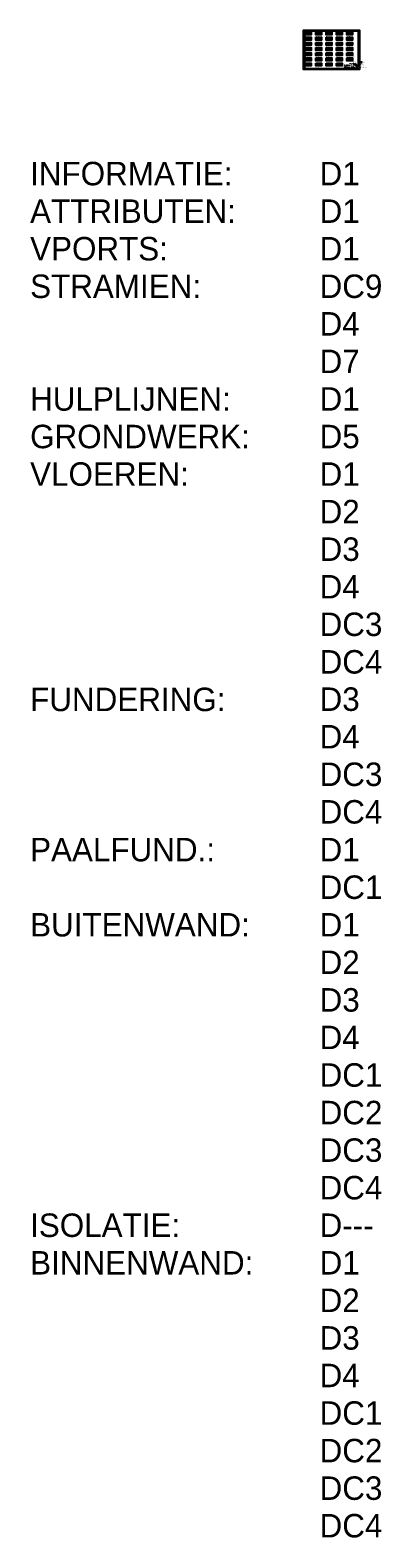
# Model space of a CAD drawing. Extents: x 0 to 316966, y 0 to 192112.
# Tile 53 of 54: x 228895 to 232608, y 90369 to 106426. Entities that reach past the tile are written whole.
import ezdxf

# ---------------------------------------------------------------- set-up
doc = ezdxf.new("R2010")
doc.units = 0
doc.header["$LTSCALE"] = 20
doc.header["$MEASUREMENT"] = 0
doc.header["$PDSIZE"] = -1
doc.layers.get('0').update_dxf_attribs({"linetype": 'CONTINUOUS'})
for name, color, linetype in [('A--L$1A-_RASTER_NR_01', 13, 'CONTINUOUS'), ('A--L$1A-_RASTER_NR_02', 21, 'CONTINUOUS'), ('A--L$1A-_RASTER_NR_03', 31, 'CONTINUOUS'), ('A--L$1A-_RASTER_NR_04', 45, 'CONTINUOUS'), ('A--L$1A-_RASTER_NR_05', 53, 'CONTINUOUS'), ('A--L$1A-_RASTER_NR_06', 81, 'CONTINUOUS'), ('A--L$1A-_RASTER_NR_07', 111, 'CONTINUOUS'), ('A--L$1A-_RASTER_NR_08', 131, 'CONTINUOUS'), ('A--L$1A-_RASTER_NR_09', 141, 'CONTINUOUS'), ('A--L$1A-_RASTER_NR_10', 171, 'CONTINUOUS'), ('A--L$1A-_RASTER_NR_11', 191, 'CONTINUOUS'), ('A--L$1A-_RASTER_NR_12', 211, 'CONTINUOUS'), ('A--L$1A-_RASTER_NR_13', 231, 'CONTINUOUS'), ('A--L$1A-_RASTER_NR_14', 241, 'CONTINUOUS'), ('A--L$1A-_RASTER_NR_15', 40, 'CONTINUOUS'), ('A--L$1A-_RASTER_NR_16', 70, 'CONTINUOUS'), ('A--L$1A-_RASTER_NR_17', 92, 'CONTINUOUS'), ('A--L$1A-_RASTER_NR_18', 71, 'CONTINUOUS'), ('A--L$1A-_RASTER_NR_19', 223, 'CONTINUOUS'), ('A--L$1A-_RASTER_NR_20', 23, 'CONTINUOUS'), ('A--L$1A-_RASTER_NR_21', 43, 'CONTINUOUS'), ('A--L$1A-_RASTER_NR_22', 83, 'CONTINUOUS'), ('A--L$1A-_RASTER_NR_23', 132, 'CONTINUOUS'), ('A--L$1A-_RASTER_NR_24', 203, 'CONTINUOUS'), ('A--L$1A-_RASTER_NR_25', 65, 'CONTINUOUS'), ('A--L$1A-_RASTER_NR_26', 134, 'CONTINUOUS'), ('A--L$1A-_RASTER_NR_27', 212, 'CONTINUOUS'), ('A--L$1A-_RASTER_NR_28', 232, 'CONTINUOUS'), ('A--L$1A-_RASTER_NR_29', 240, 'CONTINUOUS'), ('A--L$1A-_RASTER_NR_30', 42, 'CONTINUOUS'), ('A--L$1A-_RASTER_NR_31', 224, 'CONTINUOUS'), ('A--L$1A-_RASTER_NR_32', 154, 'CONTINUOUS'), ('A--L$1A-_TEK-LIJNEN_NORMAAL', 2, 'CONTINUOUS'), ('A--L$1A-_TEK-LIJNEN_NR_11', 11, 'CONTINUOUS'), ('A--L$7A-_RASTERCONTOUR', 3, 'CONTINUOUS'), ('A--T1D-25_TEKST', 2, 'CONTINUOUS'), ('ALFA_B4--_ONDERH-TXT_50MM', 4, 'CONTINUOUS'), ('ALFA_TEKST_1MM', 1, 'CONTINUOUS'), ('ALLFA_B3--_ONDERH-TXT_35MM', 3, 'CONTINUOUS'), ('AM$1B1--_HOOGTE_MAATV', 1, 'CONTINUOUS'), ('AT$1A---_TEKSTLIJN', 1, 'CONTINUOUS'), ('AT$1A-10_TEKST', 6, 'CONTINUOUS'), ('AT$1A-18_TEKST', 1, 'CONTINUOUS'), ('AT$1A-25_TEKST', 2, 'CONTINUOUS'), ('AT$1A-35_TEKST', 3, 'CONTINUOUS'), ('AT$1A-50_TEKST', 4, 'CONTINUOUS'), ('AT$1A-70_TEKST', 5, 'CONTINUOUS'), ('ATFA_B2--_ONDERH-TXT_25MM', 2, 'CONTINUOUS'), ('CONTROL_POINTS', 7, 'CONTINUOUS'), ('X--L$2A-_KADER', 7, 'CONTINUOUS'), ('X--LR---_CP', 7, 'CONTINUOUS')]:
    doc.layers.add(name, color=color, linetype=linetype)
doc.styles.add('B-01', font='b-gbp')
doc.styles.add('ONDERHOEK_TEXT', font='ROMANS.shx', dxfattribs={"height": 2.5})
doc.styles.add('ONDERHOEK_TXT', font='romans.shx', dxfattribs={"width": 0.8})

# ---------------------------------------------------------------- blocks, each defined once
blk = doc.blocks.new('KAD_A2')
at = {"layer": 'X--L$2A-_KADER', "color": 1}
for p, q in [((0, 287), (10, 287)), ((-410, -10), (-410, 0)), ((-200, -10), (-200, 0))]:
    blk.add_line(p, q, dxfattribs=at)
blk.add_lwpolyline([(-584, -10), (-584, 410), (10, 410), (10, -10)], close=True, dxfattribs=at)
at = {"layer": 'X--L$2A-_KADER', "color": 4}
blk.add_lwpolyline([(0, 25), (0, 400), (-574, 400), (-574, 0), (-25, 0)], dxfattribs=at)
at = {"layer": 'X--LR---_CP', "color": 255}
blk.add_circle((-584, -10), 0.0123, dxfattribs=at)
at = {"layer": 'X--LR---_CP'}
blk.add_point((0, 0), dxfattribs=at)
blk = doc.blocks.new('97_15_OH')
at = {"color": 2}
for p, q in [((-25, 0), (-201, 0)), ((0, 25), (0, 77))]:
    blk.add_line(p, q, dxfattribs=at)
at = {"color": 2, "linetype": 'Continuous'}
blk.add_line((0, 0), (-77, 77), dxfattribs=at)
at = {"color": 3, "linetype": 'Continuous'}
for q in [(-58, 52), (-52, 58), (-52, 46), (-46, 52)]:
    blk.add_line((-52, 52), q, dxfattribs=at)
at = {"layer": 'CONTROL_POINTS', "color": 255}
blk.add_circle((-2, 2), 0.0123, dxfattribs=at)
at = {"layer": 'CONTROL_POINTS', "color": 2}
for p in [(-201, 0), (0, 77), (0, 77)]:
    blk.add_point(p, dxfattribs=at)
at = {"color": 3, "linetype": 'Continuous', "style": 'ONDERHOEK_TXT'}
for s, height, p in [('- Projekt', 2, (-201, 52)), ('- Onderwerp', 2, (-201, 27)), ('Architektenburo BNA', 2.5, (-128, 70))]:
    blk.add_text(s, height=height, dxfattribs=at).set_placement(p)
at = {"color": 5, "linetype": 'Continuous', "style": 'ONDERHOEK_TXT'}
blk.add_text('TANGERMAN   GERRITSMA', height=5, dxfattribs=at).set_placement((-103, 50))
at = {"color": 2, "linetype": 'Continuous', "style": 'ONDERHOEK_TXT'}
for s, p in [('Werk', (-102, 27)), ('Schaal', (-102, 11)), ('Blad', (-77, 27)), ('Get', (-77, 11)), ('Datum', (-52, 11))]:
    blk.add_text(s, height=2, dxfattribs=at).set_placement(p)
at = {"layer": 'ALFA_B4--_ONDERH-TXT_50MM', "style": 'ONDERHOEK_TEXT', "flags": 4}
for tag, p in [('WERK_NR.', (-102, 16)), ('BLAD_NR.', (-77, 16))]:
    blk.add_attdef(tag, p, '', height=5, dxfattribs=at)
at = {"layer": 'ALFA_TEKST_1MM', "color": 2, "style": 'ONDERHOEK_TXT', "width": 0.8}
for s, p in [('Collardslaan 1', (-52, 70)), ('Postbus 47', (-52, 66)), ('9400 AA  Assen', (-52, 62))]:
    blk.add_text(s, height=1.8, dxfattribs=at).set_placement(p)
at = {"layer": 'ALLFA_B3--_ONDERH-TXT_35MM', "style": 'ONDERHOEK_TEXT', "flags": 4}
for tag, p in [('ONDERWERP1', (-198, 21)), ('ONDERWERP2', (-198, 14)), ('ONDERWERP3', (-198, 8)), ('PROJECT1', (-198, 46)), ('PROJECT2', (-198, 39)), ('PROJECT3', (-198, 33))]:
    blk.add_attdef(tag, p, '', height=3.5, dxfattribs=at)
at = {"layer": 'ATFA_B2--_ONDERH-TXT_25MM', "style": 'ONDERHOEK_TEXT', "flags": 4}
for tag, p in [('SCHAAL', (-102, 5)), ('DATUM', (-52, 5))]:
    blk.add_attdef(tag, p, '', height=2.5, dxfattribs=at)
blk = doc.blocks.new('C_RASTER')
blk.add_line((17, 72), (41, 72))
at = {"layer": 'A--L$1A-_RASTER_NR_01'}
blk.add_solid([(-564, 360), (-564, 390), (-504, 360), (-504, 390)], dxfattribs=at)
at = {"layer": 'A--L$1A-_RASTER_NR_02'}
blk.add_solid([(-564, 305), (-564, 335), (-504, 305), (-504, 335)], dxfattribs=at)
at = {"layer": 'A--L$1A-_RASTER_NR_03'}
blk.add_solid([(-564, 250), (-564, 280), (-504, 250), (-504, 280)], dxfattribs=at)
at = {"layer": 'A--L$1A-_RASTER_NR_04'}
blk.add_solid([(-564, 195), (-564, 225), (-504, 195), (-504, 225)], dxfattribs=at)
at = {"layer": 'A--L$1A-_RASTER_NR_05'}
blk.add_solid([(-564, 140), (-564, 170), (-504, 140), (-504, 170)], dxfattribs=at)
at = {"layer": 'A--L$1A-_RASTER_NR_06'}
blk.add_solid([(-564, 85), (-564, 115), (-504, 85), (-504, 115)], dxfattribs=at)
at = {"layer": 'A--L$1A-_RASTER_NR_07'}
blk.add_solid([(-564, 30), (-564, 60), (-504, 30), (-504, 60)], dxfattribs=at)
at = {"layer": 'A--L$1A-_RASTER_NR_08'}
blk.add_solid([(-454, 360), (-454, 390), (-394, 360), (-394, 390)], dxfattribs=at)
at = {"layer": 'A--L$1A-_RASTER_NR_09'}
blk.add_solid([(-454, 305), (-454, 335), (-394, 305), (-394, 335)], dxfattribs=at)
at = {"layer": 'A--L$1A-_RASTER_NR_10'}
blk.add_solid([(-454, 250), (-454, 280), (-394, 250), (-394, 280)], dxfattribs=at)
at = {"layer": 'A--L$1A-_RASTER_NR_11'}
blk.add_solid([(-454, 195), (-454, 225), (-394, 195), (-394, 225)], dxfattribs=at)
at = {"layer": 'A--L$1A-_RASTER_NR_12'}
blk.add_solid([(-454, 140), (-454, 170), (-394, 140), (-394, 170)], dxfattribs=at)
at = {"layer": 'A--L$1A-_RASTER_NR_13'}
blk.add_solid([(-454, 85), (-454, 115), (-394, 85), (-394, 115)], dxfattribs=at)
at = {"layer": 'A--L$1A-_RASTER_NR_14'}
blk.add_solid([(-454, 30), (-454, 60), (-394, 30), (-394, 60)], dxfattribs=at)
at = {"layer": 'A--L$1A-_RASTER_NR_15'}
blk.add_solid([(-344, 360), (-344, 390), (-284, 360), (-284, 390)], dxfattribs=at)
at = {"layer": 'A--L$1A-_RASTER_NR_16'}
blk.add_solid([(-344, 305), (-344, 335), (-284, 305), (-284, 335)], dxfattribs=at)
at = {"layer": 'A--L$1A-_RASTER_NR_17'}
blk.add_solid([(-344, 250), (-344, 280), (-284, 250), (-284, 280)], dxfattribs=at)
at = {"layer": 'A--L$1A-_RASTER_NR_18'}
blk.add_solid([(-344, 195), (-344, 225), (-284, 195), (-284, 225)], dxfattribs=at)
at = {"layer": 'A--L$1A-_RASTER_NR_19'}
blk.add_solid([(-344, 140), (-344, 170), (-284, 140), (-284, 170)], dxfattribs=at)
at = {"layer": 'A--L$1A-_RASTER_NR_20'}
blk.add_solid([(-344, 85), (-344, 115), (-284, 85), (-284, 115)], dxfattribs=at)
at = {"layer": 'A--L$1A-_RASTER_NR_21'}
blk.add_solid([(-344, 30), (-344, 60), (-284, 30), (-284, 60)], dxfattribs=at)
at = {"layer": 'A--L$1A-_RASTER_NR_22'}
blk.add_solid([(-234, 360), (-234, 390), (-174, 360), (-174, 390)], dxfattribs=at)
at = {"layer": 'A--L$1A-_RASTER_NR_23'}
blk.add_solid([(-234, 305), (-234, 335), (-174, 305), (-174, 335)], dxfattribs=at)
at = {"layer": 'A--L$1A-_RASTER_NR_24'}
blk.add_solid([(-234, 250), (-234, 280), (-174, 250), (-174, 280)], dxfattribs=at)
at = {"layer": 'A--L$1A-_RASTER_NR_25'}
blk.add_solid([(-234, 195), (-234, 225), (-174, 195), (-174, 225)], dxfattribs=at)
at = {"layer": 'A--L$1A-_RASTER_NR_26'}
blk.add_solid([(-234, 140), (-234, 170), (-174, 140), (-174, 170)], dxfattribs=at)
at = {"layer": 'A--L$1A-_RASTER_NR_27'}
blk.add_solid([(-234, 85), (-234, 115), (-174, 85), (-174, 115)], dxfattribs=at)
at = {"layer": 'A--L$1A-_RASTER_NR_28'}
blk.add_solid([(-234, 30), (-234, 60), (-174, 30), (-174, 60)], dxfattribs=at)
at = {"layer": 'A--L$1A-_RASTER_NR_29'}
blk.add_solid([(-124, 360), (-124, 390), (-64, 360), (-64, 390)], dxfattribs=at)
at = {"layer": 'A--L$1A-_RASTER_NR_30'}
blk.add_solid([(-124, 305), (-124, 335), (-64, 305), (-64, 335)], dxfattribs=at)
at = {"layer": 'A--L$1A-_RASTER_NR_31'}
blk.add_solid([(-124, 250), (-124, 280), (-64, 250), (-64, 280)], dxfattribs=at)
at = {"layer": 'A--L$1A-_RASTER_NR_32'}
blk.add_solid([(-124, 195), (-124, 225), (-64, 195), (-64, 225)], dxfattribs=at)
at = {"layer": 'A--L$1A-_TEK-LIJNEN_NORMAAL'}
blk.add_solid([(-124, 85), (-124, 115), (-64, 85), (-64, 115)], dxfattribs=at)
at = {"layer": 'A--L$1A-_TEK-LIJNEN_NR_11'}
blk.add_solid([(-124, 140), (-124, 170), (-64, 140), (-64, 170)], dxfattribs=at)
at = {"layer": 'A--L$7A-_RASTERCONTOUR'}
for points in [[(-564, 390), (-504, 390), (-504, 360), (-564, 360)], [(-564, 335), (-504, 335), (-504, 305), (-564, 305)], [(-454, 390), (-394, 390), (-394, 360), (-454, 360)], [(-454, 335), (-394, 335), (-394, 305), (-454, 305)], [(-344, 390), (-284, 390), (-284, 360), (-344, 360)], [(-344, 335), (-284, 335), (-284, 305), (-344, 305)], [(-234, 390), (-174, 390), (-174, 360), (-234, 360)], [(-234, 335), (-174, 335), (-174, 305), (-234, 305)], [(-124, 390), (-64, 390), (-64, 360), (-124, 360)], [(-124, 335), (-64, 335), (-64, 305), (-124, 305)], [(-564, 280), (-504, 280), (-504, 250), (-564, 250)], [(-564, 225), (-504, 225), (-504, 195), (-564, 195)], [(-564, 170), (-504, 170), (-504, 140), (-564, 140)], [(-454, 280), (-394, 280), (-394, 250), (-454, 250)], [(-454, 225), (-394, 225), (-394, 195), (-454, 195)], [(-454, 170), (-394, 170), (-394, 140), (-454, 140)], [(-344, 280), (-284, 280), (-284, 250), (-344, 250)], [(-344, 225), (-284, 225), (-284, 195), (-344, 195)], [(-344, 170), (-284, 170), (-284, 140), (-344, 140)], [(-234, 280), (-174, 280), (-174, 250), (-234, 250)], [(-234, 225), (-174, 225), (-174, 195), (-234, 195)], [(-234, 170), (-174, 170), (-174, 140), (-234, 140)], [(-124, 280), (-64, 280), (-64, 250), (-124, 250)], [(-124, 225), (-64, 225), (-64, 195), (-124, 195)], [(-124, 170), (-64, 170), (-64, 140), (-124, 140)], [(-564, 115), (-504, 115), (-504, 85), (-564, 85)], [(-564, 60), (-504, 60), (-504, 30), (-564, 30)], [(-454, 115), (-394, 115), (-394, 85), (-454, 85)], [(-454, 60), (-394, 60), (-394, 30), (-454, 30)], [(-344, 115), (-284, 115), (-284, 85), (-344, 85)], [(-344, 60), (-284, 60), (-284, 30), (-344, 30)], [(-234, 115), (-174, 115), (-174, 85), (-234, 85)], [(-234, 60), (-174, 60), (-174, 30), (-234, 30)], [(-124, 115), (-64, 115), (-64, 85), (-124, 85)]]:
    blk.add_lwpolyline(points, close=True, dxfattribs=at)
at = {"layer": 'AT$1A---_TEKSTLIJN'}
blk.add_line((17, 66), (41, 66), dxfattribs=at)
at = {"layer": 'AM$1B1--_HOOGTE_MAATV'}
blk.add_blockref('KAD_A2', (0, 0), dxfattribs=at)
ref = blk.add_blockref('97_15_OH', (0, 0), dxfattribs=dict(at, xscale=0.75, yscale=0.75, zscale=0.75))
ref.add_attrib('PROJECT1', 'Buro Alg. Comp Werkzaamheden', (-148, 34), dxfattribs={"layer": 'ALLFA_B3--_ONDERH-TXT_35MM', "height": 2.62, "style": 'ONDERHOEK_TEXT', "flags": 4})
ref.add_attrib('PROJECT2', '.', (-148, 30), dxfattribs={"layer": 'ALLFA_B3--_ONDERH-TXT_35MM', "height": 2.62, "style": 'ONDERHOEK_TEXT', "flags": 4})
ref.add_attrib('ONDERWERP1', 'Rasters v.OCE 9400 Plotter', (-148, 16), dxfattribs={"layer": 'ALLFA_B3--_ONDERH-TXT_35MM', "height": 2.62, "style": 'ONDERHOEK_TEXT', "flags": 4})
ref.add_attrib('ONDERWERP2', '.', (-148, 11), dxfattribs={"layer": 'ALLFA_B3--_ONDERH-TXT_35MM', "height": 2.62, "style": 'ONDERHOEK_TEXT', "flags": 4})
ref.add_attrib('ONDERWERP3', '.', (-148, 6), dxfattribs={"layer": 'ALLFA_B3--_ONDERH-TXT_35MM', "height": 2.62, "style": 'ONDERHOEK_TEXT', "flags": 4})
ref.add_attrib('SCHAAL', '1:1', (-77, 4), dxfattribs={"layer": 'ATFA_B2--_ONDERH-TXT_25MM', "height": 1.87, "style": 'ONDERHOEK_TEXT', "flags": 4})
ref.add_attrib('WERK_NR.', '0000', (-77, 12), dxfattribs={"layer": 'ALFA_B4--_ONDERH-TXT_50MM', "height": 3.75, "style": 'ONDERHOEK_TEXT', "flags": 4})
ref.add_attrib('GET.', 'j.t.j.h./e.b.', (-58, 4), dxfattribs={"layer": 'ATFA_B2--_ONDERH-TXT_25MM', "height": 1.87, "style": 'ONDERHOEK_TEXT', "flags": 4})
ref.add_attrib('DATUM', '20 aug 1998', (-39, 4), dxfattribs={"layer": 'ATFA_B2--_ONDERH-TXT_25MM', "height": 1.87, "style": 'ONDERHOEK_TEXT', "flags": 4})
ref.add_attrib('BLAD_NR.', 'AL-01', (-58, 12), dxfattribs={"layer": 'ALFA_B4--_ONDERH-TXT_50MM', "height": 3.75, "style": 'ONDERHOEK_TEXT', "flags": 4})
at = {"layer": 'AT$1A-10_TEKST', "style": 'B-01'}
blk.add_text('10MM TEKST', height=10, dxfattribs=at).set_placement((17, 9))
at = {"layer": 'AT$1A-18_TEKST', "style": 'B-01'}
for s, p in [('ACAD PEN KLEUR NR.: 13', (-564, 345)), ('ACAD PEN KLEUR NR.: 131', (-454, 345)), ('ACAD PEN KLEUR NR.: 40', (-344, 345)), ('ACAD PEN KLEUR NR.: 83', (-234, 345)), ('ACAD PEN KLEUR NR.: 240', (-124, 345)), ('ACAD PEN KLEUR NR.: 21', (-564, 290)), ('ACAD PEN KLEUR NR.: 31', (-564, 235)), ('ACAD PEN KLEUR NR.: 45', (-564, 180)), ('ACAD PEN KLEUR NR.: 141', (-454, 290)), ('ACAD PEN KLEUR NR.: 171', (-454, 235)), ('ACAD PEN KLEUR NR.: 191', (-454, 180)), ('ACAD PEN KLEUR NR.: 70', (-344, 290)), ('ACAD PEN KLEUR NR.: 92', (-344, 235)), ('ACAD PEN KLEUR NR.: 71', (-344, 180)), ('ACAD PEN KLEUR NR.: 132', (-234, 290)), ('ACAD PEN KLEUR NR.: 203', (-234, 235)), ('ACAD PEN KLEUR NR.: 65', (-234, 180)), ('ACAD PEN KLEUR NR.: 42', (-124, 290)), ('ACAD PEN KLEUR NR.: 224', (-124, 235)), ('ACAD PEN KLEUR NR.: 154', (-124, 180)), ('ACAD PEN KLEUR NR.: 53', (-564, 125)), ('ACAD PEN KLEUR NR.: 81', (-564, 70)), ('ACAD PEN KLEUR NR.: 111', (-564, 15)), ('ACAD PEN KLEUR NR.: 211', (-454, 125)), ('ACAD PEN KLEUR NR.: 231', (-454, 70)), ('ACAD PEN KLEUR NR.: 241', (-454, 15)), ('ACAD PEN KLEUR NR.: 223', (-344, 125)), ('ACAD PEN KLEUR NR.: 23', (-344, 70)), ('ACAD PEN KLEUR NR.: 43', (-344, 15)), ('ACAD PEN KLEUR NR.: 134', (-234, 125)), ('ACAD PEN KLEUR NR.: 212', (-234, 70)), ('ACAD PEN KLEUR NR.: 232', (-234, 15)), ('ACAD PEN KLEUR NR.: 11', (-124, 125)), ('ACAD PEN KLEUR NR.: 1 T/M 10', (-124, 70)), ('18MM TEKST', (17, 59))]:
    blk.add_text(s, height=1.8, dxfattribs=at).set_placement(p)
at = {"layer": 'AT$1A-25_TEKST', "style": 'B-01'}
blk.add_text('25MM TEKST', height=2.5, dxfattribs=at).set_placement((17, 54))
at = {"layer": 'AT$1A-35_TEKST', "style": 'B-01'}
for s, p in [('35MM TEKST', (17, 46)), ('layer 0', (44, 70)), ('layer tekstlijn', (44, 64))]:
    blk.add_text(s, height=3.5, dxfattribs=at).set_placement(p)
at = {"layer": 'AT$1A-50_TEKST', "style": 'B-01'}
for s, p in [('RASTER NR. 01', (-564, 350)), ('RASTER NR. 08', (-454, 350)), ('RASTER NR. 15', (-344, 350)), ('RASTER NR. 22', (-234, 350)), ('RASTER NR. 29', (-124, 350)), ('RASTER NR. 02', (-564, 295)), ('RASTER NR. 03', (-564, 240)), ('RASTER NR. 04', (-564, 185)), ('RASTER NR. 09', (-454, 295)), ('RASTER NR. 10', (-454, 240)), ('RASTER NR. 11', (-454, 185)), ('RASTER NR. 16', (-344, 295)), ('RASTER NR. 17', (-344, 240)), ('RASTER NR. 18', (-344, 185)), ('RASTER NR. 23', (-234, 295)), ('RASTER NR. 24', (-234, 240)), ('RASTER NR. 25', (-234, 185)), ('RASTER NR. 30', (-124, 295)), ('RASTER NR. 31', (-124, 240)), ('RASTER NR. 32', (-124, 185)), ('RASTER NR. 05', (-564, 130)), ('RASTER NR. 06', (-564, 75)), ('RASTER NR. 07', (-564, 20)), ('RASTER NR. 12', (-454, 130)), ('RASTER NR. 13', (-454, 75)), ('RASTER NR. 14', (-454, 20)), ('RASTER NR. 19', (-344, 130)), ('RASTER NR. 20', (-344, 75)), ('RASTER NR. 21', (-344, 20)), ('RASTER NR. 26', (-234, 130)), ('RASTER NR. 27', (-234, 75)), ('RASTER NR. 28', (-234, 20)), ('TEK LIJNEN RASTER NR. 6', (-124, 130)), ('TEK LIJNEN RASTER NR. 16', (-124, 75)), ('50MM TEKST', (17, 38))]:
    blk.add_text(s, height=5, dxfattribs=at).set_placement(p)
at = {"layer": 'AT$1A-70_TEKST', "style": 'B-01'}
blk.add_text('70MM TEKST', height=7, dxfattribs=at).set_placement((17, 25))

msp = doc.modelspace()

# ---------------------------------------------------------------- block references
msp.add_blockref('C_RASTER', (232390.592, 106016.256))

# ---------------------------------------------------------------- texts
at = {"layer": 'A--T1D-25_TEKST', "style": 'B-01'}
for s, p in [('INFORMATIE:', (228894.333, 104773.813)), ('D1', (231977.051, 104773.813)), ('ATTRIBUTEN:', (228894.333, 104373.813)), ('D1', (231977.051, 104373.813)), ('VPORTS:', (228894.333, 103973.813)), ('D1', (231977.051, 103973.813)), ('STRAMIEN:', (228894.333, 103573.813)), ('DC9', (231977.051, 103573.813)), ('D4', (231977.051, 103173.813)), ('D7', (231977.051, 102773.813)), ('HULPLIJNEN:', (228894.333, 102373.813)), ('D1', (231977.051, 102373.813)), ('GRONDWERK:', (228894.333, 101973.813)), ('D5', (231977.051, 101973.813)), ('VLOEREN:', (228894.333, 101573.813)), ('D1', (231977.051, 101573.813)), ('D2', (231977.051, 101173.813)), ('D3', (231977.051, 100773.813)), ('D4', (231977.051, 100373.813)), ('DC3', (231977.051, 99973.813)), ('DC4', (231977.051, 99573.813)), ('FUNDERING:', (228894.333, 99173.813)), ('D3', (231977.051, 99176.444)), ('D4', (231977.051, 98776.444)), ('DC3', (231977.051, 98376.444)), ('DC4', (231977.051, 97976.444)), ('PAALFUND.:', (228894.333, 97573.813)), ('D1', (231977.051, 97573.813)), ('DC1', (231977.051, 97173.813)), ('BUITENWAND:', (228894.333, 96773.813)), ('D1', (231977.051, 96773.813)), ('D2', (231977.051, 96373.813)), ('D3', (231977.051, 95973.813)), ('D4', (231977.051, 95573.813)), ('DC1', (231977.051, 95173.813)), ('DC2', (231977.051, 94773.813)), ('DC3', (231977.051, 94373.813)), ('DC4', (231977.051, 93973.813)), ('ISOLATIE:', (228894.333, 93573.813)), ('D---', (231977.051, 93573.813)), ('BINNENWAND:', (228894.333, 93173.813)), ('D1', (231977.051, 93173.813)), ('D2', (231977.051, 92773.813)), ('D3', (231977.051, 92373.813)), ('D4', (231977.051, 91973.813)), ('DC1', (231977.051, 91573.813)), ('DC2', (231977.051, 91173.813)), ('DC3', (231977.051, 90773.813)), ('DC4', (231977.051, 90373.813))]:
    msp.add_text(s, height=250, dxfattribs=at).set_placement(p)

doc.saveas('drawing.dxf')
